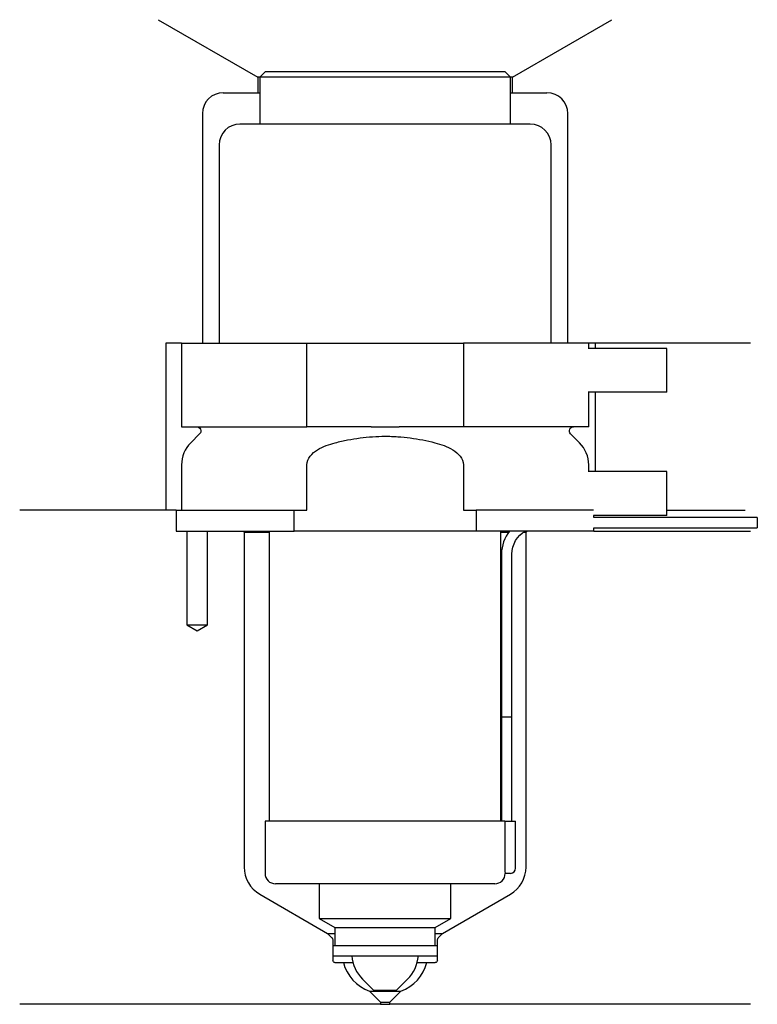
# Model space of a CAD drawing. Header units: inches. Extents: x 33.1 to 103.8, y 306.7 to 401.
import ezdxf

# ---------------------------------------------------------------- set-up
doc = ezdxf.new("R2010")
doc.units = ezdxf.units.IN
for name, color, linetype in [('201', 7, 'Continuous'), ('30', 7, 'Continuous'), ('32', 7, 'Continuous')]:
    doc.layers.add(name, color=color, linetype=linetype)

msp = doc.modelspace()

# ---------------------------------------------------------------- linework, layer by layer
at = {"layer": '201', "color": 113}
for p, q in [((46.396, 401.027), (55.922, 395.527)), ((80.322, 395.527), (89.848, 401.027)), ((56.122, 395.527), (55.922, 395.527)), ((55.922, 395.527), (55.922, 394.027)), ((80.322, 395.527), (80.122, 395.527)), ((80.322, 394.027), (80.322, 395.527)), ((52.622, 394.027), (55.922, 394.027)), ((55.922, 394.027), (56.122, 394.027)), ((80.122, 394.027), (80.322, 394.027)), ((80.322, 394.027), (83.622, 394.027)), ((50.622, 392.027), (50.622, 370.027)), ((85.622, 370.027), (85.622, 392.027)), ((47.122, 370.027), (47.122, 354.027)), ((48.622, 370.027), (47.122, 370.027)), ((103.122, 370.027), (87.622, 370.027)), ((88.247, 370.027), (88.247, 369.527)), ((88.247, 365.327), (88.247, 357.727)), ((47.122, 354.027), (33.122, 354.027)), ((48.122, 354.027), (33.122, 354.027)), ((48.122, 354.027), (48.122, 352.027)), ((95.122, 354.027), (102.604, 354.027)), ((95.122, 354.027), (102.604, 354.027)), ((49.122, 352.027), (49.122, 343.027)), ((51.122, 343.027), (51.122, 352.027)), ((54.522, 352.027), (54.622, 351.927)), ((54.622, 351.927), (54.622, 319.826)), ((54.622, 351.927), (57.022, 351.927)), ((79.222, 351.927), (79.972, 351.927)), ((81.416, 351.927), (81.622, 351.927)), ((81.622, 351.927), (81.722, 352.027)), ((81.622, 319.826), (81.622, 351.927)), ((88.122, 352.027), (103.122, 352.027)), ((49.122, 343.027), (50.122, 342.45)), ((50.122, 342.45), (51.122, 343.027)), ((56.122, 317.228), (62.617, 313.478)), ((73.627, 313.478), (80.122, 317.228)), ((62.617, 313.478), (63, 313.096)), ((62.617, 313.478), (63.317, 313.478)), ((72.927, 313.478), (73.627, 313.478)), ((73.244, 313.096), (73.627, 313.478)), ((63.117, 312.813), (63.117, 310.878)), ((73.127, 310.878), (73.127, 312.813)), ((63.317, 310.678), (64.122, 310.678)), ((64.122, 310.678), (65.046, 310.678)), ((71.198, 310.678), (72.122, 310.678)), ((72.122, 310.678), (72.927, 310.678)), ((66.622, 307.928), (67.672, 306.878)), ((66.622, 307.928), (69.622, 307.928)), ((68.572, 306.878), (69.622, 307.928)), ((67.672, 306.678), (33.122, 306.678)), ((67.672, 306.878), (67.672, 306.678)), ((67.672, 306.878), (68.572, 306.878)), ((67.672, 306.678), (68.572, 306.678)), ((68.572, 306.678), (68.572, 306.878)), ((103.122, 306.678), (68.572, 306.678))]:
    msp.add_line(p, q, dxfattribs=at)
for centre, radius, start, end in [((52.622, 392.027), 2, 90, 180), ((83.622, 392.027), 2, 0, 90), ((57.622, 319.826), 3, 180, 240), ((78.622, 319.826), 3, 300, 360), ((67.993, 311.686), 4, 194.59164, 249.95574), ((68.251, 311.686), 4, 290.04426, 345.40836)]:
    msp.add_arc(centre, radius, start, end, dxfattribs=at)
at = {"layer": '201', "color": 113, "extrusion": (0, 0, -1)}
for centre, radius, start, end in [((-62.717, 312.813), 0.4, 135, 180), ((-73.527, 312.813), 0.4, 0, 45), ((-63.317, 310.878), 0.2, -90, 0), ((-72.927, 310.878), 0.2, 180, 270)]:
    msp.add_arc(centre, radius, start, end, dxfattribs=at)
at = {"layer": '30', "color": 113}
for p, q in [((56.622, 396.027), (56.122, 395.527)), ((80.122, 395.527), (56.122, 395.527)), ((56.122, 395.527), (56.122, 391.027)), ((79.622, 396.027), (56.622, 396.027)), ((80.122, 395.527), (79.622, 396.027)), ((80.122, 391.027), (80.122, 395.527)), ((82.022, 391.027), (54.222, 391.027)), ((52.222, 389.027), (52.222, 370.027)), ((84.022, 370.027), (84.022, 389.027)), ((48.622, 370.027), (60.622, 370.027)), ((48.622, 370.027), (48.622, 362.027)), ((60.622, 362.027), (60.622, 370.027)), ((60.622, 370.027), (75.622, 370.027)), ((87.622, 370.027), (75.622, 370.027)), ((75.622, 370.027), (75.622, 362.027)), ((87.622, 369.527), (87.622, 370.027)), ((87.622, 362.027), (87.622, 365.327)), ((48.622, 362.027), (60.622, 362.027)), ((66.78, 362.027), (60.622, 362.027)), ((75.622, 362.027), (69.465, 362.027)), ((87.622, 362.027), (75.622, 362.027)), ((50.355, 361.344), (49.501, 360.49)), ((86.744, 360.49), (85.889, 361.344)), ((48.622, 358.369), (48.622, 354.027)), ((60.622, 354.027), (60.622, 358.369)), ((75.622, 358.369), (75.622, 354.027)), ((87.622, 357.727), (87.622, 358.369)), ((48.122, 354.027), (48.122, 352.027)), ((48.122, 354.027), (59.404, 354.027)), ((59.404, 354.027), (60.622, 354.027)), ((59.404, 352.027), (59.404, 354.027)), ((75.622, 354.027), (76.84, 354.027)), ((76.84, 354.027), (76.84, 352.027)), ((88.083, 354.027), (76.84, 354.027)), ((88.122, 353.327), (88.122, 353.527)), ((103.772, 353.327), (88.122, 353.327)), ((103.772, 353.327), (103.772, 352.327)), ((48.122, 352.027), (59.404, 352.027)), ((49.122, 352.027), (49.122, 343.027)), ((51.122, 343.027), (51.122, 352.027)), ((57.022, 352.027), (57.022, 324.227)), ((76.84, 352.027), (59.404, 352.027)), ((88.122, 352.027), (76.84, 352.027)), ((79.222, 324.227), (79.222, 352.027)), ((88.122, 352.027), (88.122, 352.327)), ((88.122, 352.327), (103.772, 352.327)), ((79.272, 349.827), (79.272, 334.227)), ((80.272, 334.227), (80.272, 349.827)), ((49.122, 343.027), (51.122, 343.027)), ((79.272, 334.227), (80.272, 334.227)), ((79.272, 334.227), (80.272, 334.227)), ((79.272, 334.227), (79.272, 324.227)), ((80.272, 324.227), (80.272, 334.227)), ((79.592, 324.227), (56.622, 324.227)), ((56.622, 324.227), (56.622, 319.227)), ((79.592, 324.227), (79.592, 319.727)), ((79.592, 324.227), (80.622, 324.227)), ((80.622, 319.727), (80.622, 324.227)), ((80.122, 319.227), (79.618, 319.227)), ((78.622, 318.227), (57.622, 318.227)), ((61.822, 318.227), (61.822, 314.89)), ((74.422, 314.89), (74.422, 318.227)), ((61.822, 314.89), (63.317, 314.027)), ((61.822, 314.89), (74.422, 314.89)), ((72.927, 314.027), (74.422, 314.89)), ((63.317, 314.027), (72.927, 314.027)), ((63.317, 314.027), (63.317, 312.327)), ((72.927, 312.327), (72.927, 314.027)), ((63.117, 312.327), (63.117, 311.327)), ((63.117, 312.327), (73.127, 312.327)), ((73.127, 311.327), (73.127, 312.327)), ((63.117, 311.327), (73.127, 311.327)), ((65.972, 309.077), (67.022, 308.027)), ((69.222, 308.027), (70.272, 309.077)), ((67.022, 308.027), (69.222, 308.027))]:
    msp.add_line(p, q, dxfattribs=at)
for centre, radius, start, end in [((54.222, 389.027), 2, 90, 180), ((82.022, 389.027), 2, 0, 90), ((51.622, 358.369), 3, 135, 180), ((84.622, 358.369), 3, 0, 45), ((82.772, 349.827), 3.5, 141.05391, 180), ((57.622, 319.227), 1, 180, 270), ((78.622, 319.227), 1, -90, 0), ((80.122, 319.727), 0.5, -90, 0), ((68.507, 311.612), 3.585, 184.55907, 225), ((67.737, 311.612), 3.585, 315, 355.44094)]:
    msp.add_arc(centre, radius, start, end, dxfattribs=at)
at = {"layer": '30', "color": 113, "extrusion": (0, 0, -1)}
for centre, radius, start, end in [((-50.072, 361.627), 0.4, 90, 225), ((-86.172, 361.627), 0.4, -45, 90), ((-82.772, 349.827), 2.5, 0, 61.64157)]:
    msp.add_arc(centre, radius, start, end, dxfattribs=at)
at = {"layer": '30', "color": 113}
for points, knots in [([(66.78, 362.027), (67.226, 362.027), (67.673, 362.024), (68.231, 362.024), (68.344, 362.024), (68.568, 362.024), (68.68, 362.025), (69.016, 362.026), (69.241, 362.027), (69.465, 362.027)], [0, 0, 0, 0, 0.5, 0.5, 0.625, 0.625, 0.75, 0.75, 1, 1, 1, 1]), ([(60.622, 358.369), (60.622, 358.986), (61.124, 359.491), (62.173, 360.137), (62.757, 360.338), (63.352, 360.49)], [0, 0, 0, 0, 0.5, 0.5, 1, 1, 1, 1]), ([(63.352, 360.49), (63.548, 360.54), (63.745, 360.588), (64.139, 360.677), (64.336, 360.718), (64.928, 360.834), (65.325, 360.899), (66.517, 361.057), (67.317, 361.111), (68.324, 361.111), (68.526, 361.108), (68.93, 361.094), (69.133, 361.084), (69.738, 361.043), (70.138, 361.003), (71.332, 360.844), (72.117, 360.689), (72.892, 360.49)], [0, 0, 0, 0, 0.0625, 0.0625, 0.125, 0.125, 0.25, 0.25, 0.5, 0.5, 0.5625, 0.5625, 0.625, 0.625, 0.75, 0.75, 1, 1, 1, 1]), ([(72.892, 360.49), (73.489, 360.337), (74.073, 360.136), (75.123, 359.49), (75.622, 358.984), (75.622, 358.369)], [0, 0, 0, 0, 0.5, 0.5, 1, 1, 1, 1]), ([(79.592, 319.727), (79.592, 319.672), (79.593, 319.615), (79.595, 319.511), (79.597, 319.461), (79.602, 319.374), (79.604, 319.336), (79.609, 319.277), (79.612, 319.255), (79.614, 319.242), (79.615, 319.232), (79.617, 319.227)], [0, 0, 0, 0, 0.208381, 0.208381, 0.416996, 0.416996, 0.625825, 0.625825, 0.83609, 0.83609, 1, 1, 1, 1])]:
    msp.add_open_spline(points, degree=3, knots=knots, dxfattribs=at)
at = {"layer": '32', "color": 113}
for p, q in [((95.122, 369.527), (87.582, 369.527)), ((95.122, 365.327), (95.122, 369.527)), ((95.122, 365.327), (87.582, 365.327)), ((95.122, 357.727), (87.582, 357.727)), ((95.122, 353.527), (95.122, 357.727)), ((95.122, 353.527), (88.083, 353.527))]:
    msp.add_line(p, q, dxfattribs=at)

doc.saveas('drawing.dxf')
